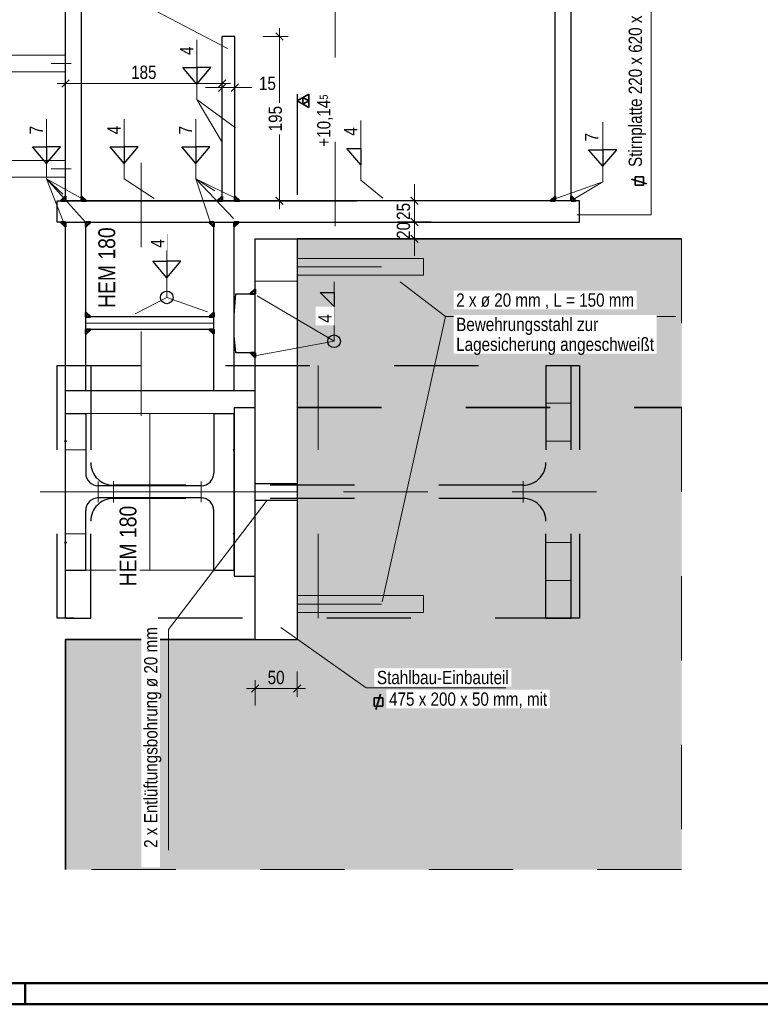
# Model space of a CAD drawing. Header units: millimetres. Extents: x 0 to 6.08, y 0 to 5.27.
# Tile 44 of 54: x 3.09 to 3.97, y 0 to 1.17. Entities that reach past the tile are written whole.
import ezdxf

# ---------------------------------------------------------------- set-up
doc = ezdxf.new("R2010")
doc.units = ezdxf.units.MM
for name, pattern in [('DASHDOT', [1, 0.5, -0.25, 0, -0.25]), ('DOT', [0.25, 0, -0.25]), ('HIDDEN', [0.375, 0.25, -0.125])]:
    doc.linetypes.add(name, pattern=pattern)
doc.styles.add('Arial Narrow', font='ARIALN.TTF')
doc.dimstyles.new('Arch_Strakon_dimstyle', dxfattribs={"dimtxt": 1.575, "dimasz": 1, "dimexe": 1.25, "dimexo": 0.0625, "dimgap": 1, "dimtad": 0, "dimdec": 5, "dimzin": 12, "dimdsep": 46, "dimtxsty": 'Arial Narrow', "dimblk": 'Arrowhead_Tick', "dimsah": 1, "dimcen": 0, "dimse1": 1, "dimse2": 1, "dimclrd": 6, "dimclrt": 2, "dimazin": 0, "dimtfac": 1, "dimtdec": 4, "dimtmove": 0, "dimatfit": 3, "dimldrblk": 'NONE', "dimfxl": 1, "dimtvp": 1, "dimtolj": 1, "dimtzin": 0, "dimlwd": 13, "dimarcsym": 2})
pattern_1 = [(135, (0, 0), (-0.0031819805, -0.0031819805), [0, -0.0075])]
pattern_2 = [(225, (0, 0), (0.0031819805, -0.0031819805), [0, -0.0075])]

# ---------------------------------------------------------------- blocks, each defined once
blk = doc.blocks.new('Arrowhead_Tick')
at = {"color": 0, "linetype": 'Continuous', "lineweight": -2, "ltscale": 0.2}
for p, q in [((0, 2), (0, -1)), ((-1, 0), (0, 0)), ((1, 0), (0, 0))]:
    blk.add_line(p, q, dxfattribs=at)
at = {"color": 2, "linetype": 'Continuous', "lineweight": 35, "ltscale": 0.2}
blk.add_line((0.44, 0.44), (-0.44, -0.44), dxfattribs=at)
blk = doc.blocks.new('*D195')
at = {"color": 6, "linetype": 'Continuous', "lineweight": 13}
blk.add_line((3.3779, 0.3745), (3.4079, 0.3745), dxfattribs=at)
at = {"layer": 'Defpoints', "color": 0}
for p in [(3.3679, 0.4328), (3.4179, 0.4328), (3.4179, 0.3745)]:
    blk.add_point(p, dxfattribs=at)
at = {"color": 6, "lineweight": 13, "xscale": 0.01, "yscale": 0.01, "zscale": 0.01}
blk.add_blockref('Arrowhead_Tick', (3.4179, 0.3745), dxfattribs=at)
at = {"color": 6, "lineweight": 13, "xscale": 0.01, "yscale": 0.01, "zscale": 0.01, "rotation": 180}
blk.add_blockref('Arrowhead_Tick', (3.3679, 0.3745), dxfattribs=at)
at = {"color": 2, "lineweight": 35, "insert": (3.3929, 0.3875), "char_height": 0.01575, "attachment_point": 5, "style": 'Arial Narrow'}
blk.add_mtext('\\A1;50', dxfattribs=at)
blk = doc.blocks.new('_None')
blk = doc.blocks.new('*D196')
at = {"color": 6, "linetype": 'Continuous', "lineweight": 13}
for p, q in [((3.397, 1.1378), (3.397, 1.069)), ((3.397, 0.9628), (3.397, 1.0315))]:
    blk.add_line(p, q, dxfattribs=at)
at = {"layer": 'Defpoints', "color": 0}
for p in [(3.3439, 1.1478), (3.397, 1.1478), (3.3439, 0.9528)]:
    blk.add_point(p, dxfattribs=at)
at = {"color": 6, "lineweight": 13, "xscale": 0.01, "yscale": 0.01, "zscale": 0.01}
for p, rotation in [((3.397, 1.1478), 90), ((3.397, 0.9528), 270)]:
    blk.add_blockref('Arrowhead_Tick', p, dxfattribs=dict(at, rotation=rotation))
at = {"color": 2, "lineweight": 35, "insert": (3.392, 1.0503), "char_height": 0.01575, "attachment_point": 5, "rotation": 90, "style": 'Arial Narrow'}
blk.add_mtext('\\A1;195', dxfattribs=at)
blk = doc.blocks.new('*D197')
at = {"color": 6, "linetype": 'Continuous', "lineweight": 13}
for p, q in [((3.3189, 1.0871), (3.3089, 1.0871)), ((3.3289, 1.0871), (3.3439, 1.0871)), ((3.3539, 1.0871), (3.3639, 1.0871))]:
    blk.add_line(p, q, dxfattribs=at)
at = {"layer": 'Defpoints', "color": 0}
for p in [(3.3289, 1.1478), (3.3439, 1.1478), (3.3439, 1.0871)]:
    blk.add_point(p, dxfattribs=at)
at = {"color": 6, "lineweight": 13, "xscale": 0.01, "yscale": 0.01, "zscale": 0.01}
blk.add_blockref('Arrowhead_Tick', (3.3289, 1.0871), dxfattribs=at)
at = {"color": 6, "lineweight": 13, "xscale": 0.01, "yscale": 0.01, "zscale": 0.01, "rotation": 180}
blk.add_blockref('Arrowhead_Tick', (3.3439, 1.0871), dxfattribs=at)
at = {"color": 2, "lineweight": 35, "insert": (3.3826, 1.0921), "char_height": 0.01575, "attachment_point": 5, "style": 'Arial Narrow'}
blk.add_mtext('\\A1;15', dxfattribs=at)
blk = doc.blocks.new('*D198')
at = {"color": 6, "linetype": 'Continuous', "lineweight": 13}
blk.add_line((3.1529, 1.0921), (3.3189, 1.0921), dxfattribs=at)
at = {"layer": 'Defpoints', "color": 0}
for p in [(3.1429, 1.5507), (3.3289, 1.1478), (3.3289, 1.0921)]:
    blk.add_point(p, dxfattribs=at)
at = {"color": 6, "lineweight": 13, "xscale": 0.01, "yscale": 0.01, "zscale": 0.01}
for p, rotation in [((3.3289, 1.0921), 359.9999999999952), ((3.1429, 1.0921), 179.9999999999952)]:
    blk.add_blockref('Arrowhead_Tick', p, dxfattribs=dict(at, rotation=rotation))
at = {"color": 2, "lineweight": 35, "insert": (3.2359, 1.1052), "char_height": 0.01575, "attachment_point": 5, "style": 'Arial Narrow'}
blk.add_mtext('\\A1;185', dxfattribs=at)
blk = doc.blocks.new('*D199')
at = {"color": 6, "linetype": 'Continuous', "lineweight": 13}
for p, q in [((3.557, 0.9628), (3.557, 0.9728)), ((3.557, 0.9278), (3.557, 0.9528)), ((3.557, 0.9178), (3.557, 0.9078))]:
    blk.add_line(p, q, dxfattribs=at)
at = {"layer": 'Defpoints', "color": 0}
for p in [(3.557, 0.9528), (3.7529, 0.9528), (3.7529, 0.9278)]:
    blk.add_point(p, dxfattribs=at)
at = {"color": 6, "lineweight": 13, "xscale": 0.01, "yscale": 0.01, "zscale": 0.01}
for p, rotation in [((3.557, 0.9528), 270), ((3.557, 0.9278), 90)]:
    blk.add_blockref('Arrowhead_Tick', p, dxfattribs=dict(at, rotation=rotation))
at = {"color": 2, "lineweight": 35, "insert": (3.544, 0.9403), "char_height": 0.01575, "attachment_point": 5, "rotation": 90, "style": 'Arial Narrow'}
blk.add_mtext('\\A1;25', dxfattribs=at)
blk = doc.blocks.new('*D200')
at = {"color": 6, "linetype": 'Continuous', "lineweight": 13}
for p, q in [((3.557, 0.9378), (3.557, 0.9478)), ((3.557, 0.9078), (3.557, 0.9278)), ((3.557, 0.8978), (3.557, 0.8878))]:
    blk.add_line(p, q, dxfattribs=at)
at = {"layer": 'Defpoints', "color": 0}
for p in [(3.557, 0.9278), (3.7529, 0.9278), (3.874, 0.9078)]:
    blk.add_point(p, dxfattribs=at)
at = {"color": 6, "lineweight": 13, "xscale": 0.01, "yscale": 0.01, "zscale": 0.01}
for p, rotation in [((3.557, 0.9278), 270), ((3.557, 0.9078), 90)]:
    blk.add_blockref('Arrowhead_Tick', p, dxfattribs=dict(at, rotation=rotation))
at = {"color": 2, "lineweight": 35, "insert": (3.544, 0.9178), "char_height": 0.01575, "attachment_point": 5, "rotation": 90, "style": 'Arial Narrow'}
blk.add_mtext('\\A1;20', dxfattribs=at)

msp = doc.modelspace()

# ---------------------------------------------------------------- hatches: boundary and pattern name
at = {"lineweight": 18}
h = msp.add_hatch(dxfattribs=at)
h.set_pattern_fill('punkt', color=5, scale=0.01, angle=225, style=0, pattern_type=2)
h.set_pattern_definition(pattern_2)
h.paths.add_polyline_path([(3.142907, 0.958411), (3.142907, 0.952764), (3.137602, 0.952764)])
h = msp.add_hatch(dxfattribs=at)
h.set_pattern_fill('punkt', color=5, scale=0.01, angle=135, style=0, pattern_type=2)
h.set_pattern_definition(pattern_1)
h.paths.add_polyline_path([(3.167554, 0.952764), (3.161907, 0.952764), (3.161907, 0.95807)])
h = msp.add_hatch(dxfattribs=at)
h.set_pattern_fill('punkt', color=5, scale=0.01, angle=135, style=0, pattern_type=2)
h.set_pattern_definition(pattern_1)
h.paths.add_polyline_path([(3.32326, 0.952764), (3.328907, 0.952764), (3.328907, 0.95807)])
h = msp.add_hatch(dxfattribs=at)
h.set_pattern_fill('punkt', color=5, scale=0.01, angle=135, style=0, pattern_type=2)
h.set_pattern_definition(pattern_1)
h.paths.add_polyline_path([(3.349554, 0.952764), (3.343907, 0.952764), (3.343907, 0.95807)])
h = msp.add_hatch(dxfattribs=at)
h.set_pattern_fill('punkt', color=5, scale=0.01, angle=135, style=0, pattern_type=2)
h.set_pattern_definition(pattern_1)
h.paths.add_polyline_path([(3.71826, 0.952764), (3.723907, 0.95807), (3.723907, 0.952764)])
h = msp.add_hatch(dxfattribs=at)
h.set_pattern_fill('punkt', color=5, scale=0.01, angle=225, style=0, pattern_type=2)
h.set_pattern_definition(pattern_2)
h.paths.add_polyline_path([(3.742907, 0.958411), (3.748212, 0.952764), (3.742907, 0.952764)])
h = msp.add_hatch(dxfattribs=at)
h.set_pattern_fill('punkt', color=5, scale=0.01, angle=225, style=0, pattern_type=2)
h.set_pattern_definition(pattern_2)
h.paths.add_polyline_path([(3.142907, 0.922118), (3.142907, 0.927764), (3.137602, 0.927764)])
h = msp.add_hatch(dxfattribs=at)
h.set_pattern_fill('punkt', color=5, scale=0.01, angle=135, style=0, pattern_type=2)
h.set_pattern_definition(pattern_1)
h.paths.add_polyline_path([(3.172554, 0.927764), (3.166907, 0.927764), (3.166907, 0.922459)])
h = msp.add_hatch(dxfattribs=at)
h.set_pattern_fill('punkt', color=5, scale=0.01, angle=225, style=0, pattern_type=2)
h.set_pattern_definition(pattern_2)
h.paths.add_polyline_path([(3.318907, 0.922118), (3.318907, 0.927764), (3.313602, 0.927764)])
h = msp.add_hatch(dxfattribs=at)
h.set_pattern_fill('punkt', color=5, scale=0.01, angle=135, style=0, pattern_type=2)
h.set_pattern_definition(pattern_1)
h.paths.add_polyline_path([(3.348554, 0.927764), (3.342907, 0.927764), (3.342907, 0.922459)])
at = {"lineweight": 18, "true_color": 0xceffce}
msp.add_hatch(color=254, dxfattribs=at).paths.add_polyline_path([(3.874003, 0.907764), (3.874003, 0.159776), (3.142907, 0.159776), (3.142907, 0.432764), (3.417907, 0.432764), (3.417907, 0.907764)])
at = {"lineweight": 18}
h = msp.add_hatch(dxfattribs=at)
h.set_pattern_fill('punkt', color=5, scale=0.01, angle=135, style=0, pattern_type=2)
h.set_pattern_definition(pattern_1)
h.paths.add_polyline_path([(3.36226, 0.842764), (3.367907, 0.842764), (3.367907, 0.84807)])
h = msp.add_hatch(dxfattribs=at)
h.set_pattern_fill('punkt', color=5, scale=0.01, angle=135, style=0, pattern_type=2)
h.set_pattern_definition(pattern_1)
h.paths.add_polyline_path([(3.172554, 0.815264), (3.166907, 0.815264), (3.166907, 0.82057)])
h = msp.add_hatch(dxfattribs=at)
h.set_pattern_fill('punkt', color=5, scale=0.01, angle=135, style=0, pattern_type=2)
h.set_pattern_definition(pattern_1)
h.paths.add_polyline_path([(3.31326, 0.815264), (3.318907, 0.815264), (3.318907, 0.82057)])
h = msp.add_hatch(dxfattribs=at)
h.set_pattern_fill('punkt', color=5, scale=0.01, angle=135, style=0, pattern_type=2)
h.set_pattern_definition(pattern_1)
h.paths.add_polyline_path([(3.172554, 0.800264), (3.166907, 0.800264), (3.166907, 0.794959)])
h = msp.add_hatch(dxfattribs=at)
h.set_pattern_fill('punkt', color=5, scale=0.01, angle=135, style=0, pattern_type=2)
h.set_pattern_definition(pattern_1)
h.paths.add_polyline_path([(3.31326, 0.800264), (3.318907, 0.794959), (3.318907, 0.800264)])
h = msp.add_hatch(dxfattribs=at)
h.set_pattern_fill('punkt', color=5, scale=0.01, angle=225, style=0, pattern_type=2)
h.set_pattern_definition(pattern_2)
h.paths.add_polyline_path([(3.367907, 0.767118), (3.367907, 0.772764), (3.362602, 0.772764)])

# ---------------------------------------------------------------- linework, layer by layer
at = {"color": 3, "linetype": 'Continuous', "lineweight": 25}
for p, q in [((3.142907, 0.952764), (3.142907, 1.55069)), ((3.161907, 0.952764), (3.161907, 1.55069)), ((3.723907, 0.952764), (3.723907, 1.55069)), ((3.742907, 0.952764), (3.742907, 1.55069)), ((3.328907, 0.952764), (3.328907, 1.147764)), ((3.343907, 1.147764), (3.328907, 1.147764)), ((3.343907, 0.952764), (3.343907, 1.147764)), ((3.282207, 1.110848), (3.29891, 1.110848)), ((3.29891, 1.091381), (3.282207, 1.110848)), ((3.315613, 1.110848), (3.29891, 1.110848)), ((3.29891, 1.110848), (3.29891, 1.091381)), ((3.29891, 1.091381), (3.315613, 1.110848)), ((3.417907, 1.079455), (3.417907, 1.009171)), ((3.103782, 1.016734), (3.120485, 1.016734)), ((3.120485, 0.997268), (3.103782, 1.016734)), ((3.137188, 1.016734), (3.120485, 1.016734)), ((3.120485, 1.016734), (3.120485, 0.997268)), ((3.120485, 0.997268), (3.137188, 1.016734)), ((3.195931, 1.016734), (3.212634, 1.016734)), ((3.212634, 0.997268), (3.195931, 1.016734)), ((3.212634, 1.016734), (3.212634, 0.997268)), ((3.229337, 1.016734), (3.212634, 1.016734)), ((3.212634, 0.997268), (3.229337, 1.016734)), ((3.212634, 1.016734), (3.212634, 0.997268)), ((3.280811, 1.016734), (3.297514, 1.016734)), ((3.297514, 0.997268), (3.280811, 1.016734)), ((3.314217, 1.016734), (3.297514, 1.016734)), ((3.297514, 1.016734), (3.297514, 0.997268)), ((3.297514, 0.997268), (3.314217, 1.016734)), ((3.417907, 1.009171), (3.417907, 0.960003)), ((3.476813, 1.015096), (3.493516, 1.015096)), ((3.493516, 0.99563), (3.476813, 1.015096)), ((3.493516, 1.015096), (3.493516, 0.99563)), ((3.763643, 1.013343), (3.780346, 1.013343)), ((3.780346, 0.993877), (3.763643, 1.013343)), ((3.797049, 1.013343), (3.780346, 1.013343)), ((3.780346, 0.993877), (3.797049, 1.013343)), ((3.780346, 1.013343), (3.780346, 0.993877)), ((3.132907, 0.927764), (3.132907, 0.952764)), ((3.132907, 0.952764), (3.142907, 0.952764)), ((3.142907, 0.952764), (3.488332, 0.952764)), ((3.742907, 0.952764), (3.142907, 0.952764)), ((3.752907, 0.952764), (3.742907, 0.952764)), ((3.752907, 0.927764), (3.752907, 0.952764)), ((3.142907, 0.927764), (3.132907, 0.927764)), ((3.142907, 0.727764), (3.142907, 0.927764)), ((3.142907, 0.927764), (3.752907, 0.927764)), ((3.166907, 0.727764), (3.166907, 0.927764)), ((3.318907, 0.727764), (3.318907, 0.927764)), ((3.342907, 0.727764), (3.342907, 0.927764)), ((3.367907, 0.432764), (3.367907, 0.907764)), ((3.367907, 0.907764), (3.417907, 0.907764)), ((3.417907, 0.907764), (3.417907, 0.432764)), ((3.246482, 0.881124), (3.263185, 0.881124)), ((3.263185, 0.861657), (3.246482, 0.881124)), ((3.279888, 0.881124), (3.263185, 0.881124)), ((3.263185, 0.881124), (3.263185, 0.861657)), ((3.263185, 0.861657), (3.279888, 0.881124)), ((3.342907, 0.817764), (3.344907, 0.842764)), ((3.344907, 0.842764), (3.367907, 0.842764)), ((3.444957, 0.84403), (3.46166, 0.84403)), ((3.46166, 0.827578), (3.444957, 0.84403)), ((3.46166, 0.84403), (3.46166, 0.827578)), ((3.342907, 0.792764), (3.342907, 0.817764)), ((3.318907, 0.815264), (3.166907, 0.815264)), ((3.318907, 0.800264), (3.166907, 0.800264)), ((3.344907, 0.772764), (3.342907, 0.792764)), ((3.367907, 0.772764), (3.344907, 0.772764)), ((3.142907, 0.727764), (3.342907, 0.727764)), ((3.342907, 0.727764), (3.367907, 0.727764)), ((3.142907, 0.514764), (3.142907, 0.700764)), ((3.142907, 0.700764), (3.166907, 0.700764)), ((3.166907, 0.700764), (3.166907, 0.630014)), ((3.318907, 0.700764), (3.318907, 0.630014)), ((3.318907, 0.700764), (3.342907, 0.700764)), ((3.342907, 0.707764), (3.367907, 0.707764)), ((3.342907, 0.707764), (3.342907, 0.507764)), ((3.342907, 0.514764), (3.342907, 0.700764)), ((3.303907, 0.615014), (3.181907, 0.615014)), ((3.303907, 0.600514), (3.181907, 0.600514)), ((3.166907, 0.514764), (3.166907, 0.585514)), ((3.318907, 0.514764), (3.318907, 0.585514)), ((3.142907, 0.514764), (3.166907, 0.514764)), ((3.318907, 0.514764), (3.342907, 0.514764)), ((3.342907, 0.507764), (3.367907, 0.507764)), ((3.367907, 0.432764), (3.417907, 0.432764))]:
    msp.add_line(p, q, dxfattribs=at)
at = {"color": 9, "linetype": 'DASHDOT', "lineweight": 0, "ltscale": 0.05}
for p, q in [((3.462907, 0.922764), (3.462907, 1.520173)), ((3.232907, 0.697764), (3.232907, 1.047805)), ((3.442907, 0.757764), (3.442907, 0.457764)), ((3.772907, 0.607764), (3.112907, 0.607764))]:
    msp.add_line(p, q, dxfattribs=at)
at = {"color": 6, "linetype": 'Continuous', "lineweight": 13}
for p, q in [((3.837793, 1.232596), (3.837793, 0.936085)), ((3.250751, 1.177624), (3.335281, 1.133521)), ((3.29891, 1.0731), (3.29891, 1.143766)), ((3.29891, 1.0731), (3.328068, 1.023656)), ((3.29891, 1.0731), (3.344546, 1.039402)), ((3.120485, 0.978987), (3.120485, 1.049653)), ((3.212634, 0.978987), (3.212634, 1.049653)), ((3.297514, 0.978987), (3.297514, 1.049653)), ((3.493516, 0.977349), (3.493516, 1.048015)), ((3.780346, 0.975596), (3.780346, 1.046262)), ((3.120485, 0.978987), (3.139892, 0.96078)), ((3.120485, 0.978987), (3.141303, 0.925437)), ((3.120485, 0.978987), (3.166871, 0.927613)), ((3.120485, 0.978987), (3.164151, 0.954269)), ((3.212634, 0.978987), (3.248264, 0.955814)), ((3.32026, 0.964773), (3.297514, 0.978987)), ((3.297514, 0.978987), (3.314962, 0.926892)), ((3.297514, 0.978987), (3.342366, 0.931967)), ((3.297514, 0.978987), (3.346426, 0.955312)), ((3.493516, 0.977349), (3.519371, 0.955947)), ((3.780346, 0.975596), (3.721663, 0.954269)), ((3.780346, 0.975596), (3.747493, 0.955455)), ((3.212787, 0.952764), (3.673642, 0.952764)), ((3.837793, 0.936085), (3.750026, 0.936085)), ((3.212787, 0.927764), (3.673642, 0.927764)), ((3.263185, 0.838377), (3.263185, 0.91338)), ((3.417907, 0.884556), (3.567907, 0.884556)), ((3.567907, 0.864556), (3.567907, 0.884556)), ((3.417907, 0.864556), (3.567907, 0.864556)), ((3.46166, 0.786282), (3.46166, 0.856948)), ((3.593898, 0.815766), (3.540094, 0.856827)), ((3.367907, 0.842764), (3.367907, 0.772764)), ((3.263185, 0.838377), (3.225662, 0.819043)), ((3.311565, 0.821086), (3.263185, 0.838377)), ((3.46166, 0.786282), (3.370298, 0.840076)), ((3.593898, 0.815766), (3.518856, 0.477369)), ((3.593898, 0.815766), (3.867164, 0.815766)), ((3.46166, 0.786282), (3.367743, 0.769123)), ((3.166907, 0.700764), (3.318907, 0.700764)), ((3.265348, 0.444393), (3.382287, 0.597809)), ((3.166907, 0.514764), (3.318907, 0.514764)), ((3.417907, 0.484699), (3.567907, 0.484699)), ((3.567907, 0.464699), (3.567907, 0.484699)), ((3.417907, 0.464699), (3.567907, 0.464699)), ((3.265348, 0.182619), (3.265348, 0.444393)), ((3.499741, 0.375142), (3.398505, 0.446786)), ((3.665347, 0.375142), (3.499741, 0.375142))]:
    msp.add_line(p, q, dxfattribs=at)
at = {"color": 6, "linetype": 'HIDDEN', "lineweight": 13, "ltscale": 0.05}
for p, q in [((3.142907, 1.125764), (3.030531, 1.125764)), ((3.142907, 1.125764), (3.125797, 1.125764)), ((3.142907, 1.125764), (3.142907, 1.105764)), ((3.142907, 1.115764), (3.125797, 1.115764)), ((3.125797, 1.115764), (3.149531, 1.115764)), ((3.142907, 1.105764), (3.030531, 1.105764)), ((3.142907, 1.105764), (3.125797, 1.105764)), ((3.142907, 1.000764), (3.030531, 1.000764)), ((3.142907, 1.000764), (3.125797, 1.000764)), ((3.142907, 1.000764), (3.142907, 0.980764)), ((3.142907, 0.990764), (3.125797, 0.990764)), ((3.125797, 0.990764), (3.149531, 0.990764)), ((3.142907, 0.980764), (3.030531, 0.980764)), ((3.142907, 0.980764), (3.125797, 0.980764)), ((3.874003, 0.907764), (3.874003, 0.159776)), ((3.367907, 0.857764), (3.417907, 0.857764)), ((3.874003, 0.159776), (3.142907, 0.159776))]:
    msp.add_line(p, q, dxfattribs=at)
at = {"color": 2, "linetype": 'Continuous', "lineweight": 35}
for p, q in [((3.431546, 1.079455), (3.417907, 1.07158)), ((3.431546, 1.07158), (3.424727, 1.075518)), ((3.424727, 1.075518), (3.424727, 1.067643)), ((3.431546, 1.063705), (3.431546, 1.079455)), ((3.417907, 1.07158), (3.431546, 1.063705)), ((3.424727, 1.067643), (3.431546, 1.07158)), ((3.818775, 0.971297), (3.818775, 0.981297)), ((3.818775, 0.981297), (3.828775, 0.981297)), ((3.828775, 0.981297), (3.828775, 0.971297)), ((3.832809, 0.973091), (3.814439, 0.978743)), ((3.828775, 0.971297), (3.818775, 0.971297)), ((3.417907, 0.907764), (3.874003, 0.907764)), ((3.367907, 0.432764), (3.142907, 0.432764)), ((3.142907, 0.432764), (3.142907, 0.159776)), ((3.509388, 0.353657), (3.509388, 0.363657)), ((3.509388, 0.363657), (3.519388, 0.363657)), ((3.511182, 0.349623), (3.516834, 0.367993)), ((3.519388, 0.363657), (3.519388, 0.353657)), ((3.519388, 0.353657), (3.509388, 0.353657))]:
    msp.add_line(p, q, dxfattribs=at)
at = {"color": 4, "linetype": 'Continuous', "lineweight": 50}
for p, q in [((3.142907, 0.958411), (3.137602, 0.952764)), ((3.142907, 0.958411), (3.142907, 0.952764)), ((3.167554, 0.952764), (3.161907, 0.95807)), ((3.161907, 0.952764), (3.161907, 0.95807)), ((3.32326, 0.952764), (3.328907, 0.95807)), ((3.328907, 0.952764), (3.328907, 0.95807)), ((3.349554, 0.952764), (3.343907, 0.95807)), ((3.343907, 0.952764), (3.343907, 0.95807)), ((3.71826, 0.952764), (3.723907, 0.95807)), ((3.723907, 0.952764), (3.723907, 0.95807)), ((3.742907, 0.958411), (3.748212, 0.952764)), ((3.742907, 0.958411), (3.742907, 0.952764)), ((3.142907, 0.952764), (3.137602, 0.952764)), ((3.167554, 0.952764), (3.161907, 0.952764)), ((3.32326, 0.952764), (3.328907, 0.952764)), ((3.349554, 0.952764), (3.343907, 0.952764)), ((3.71826, 0.952764), (3.723907, 0.952764)), ((3.742907, 0.952764), (3.748212, 0.952764)), ((3.142907, 0.922118), (3.137602, 0.927764)), ((3.142907, 0.927764), (3.137602, 0.927764)), ((3.142907, 0.922118), (3.142907, 0.927764)), ((3.172554, 0.927764), (3.166907, 0.922459)), ((3.172554, 0.927764), (3.166907, 0.927764)), ((3.166907, 0.927764), (3.166907, 0.922459)), ((3.318907, 0.922118), (3.313602, 0.927764)), ((3.318907, 0.927764), (3.313602, 0.927764)), ((3.318907, 0.922118), (3.318907, 0.927764)), ((3.348554, 0.927764), (3.342907, 0.922459)), ((3.348554, 0.927764), (3.342907, 0.927764)), ((3.342907, 0.927764), (3.342907, 0.922459)), ((3.36226, 0.842764), (3.367907, 0.84807)), ((3.36226, 0.842764), (3.367907, 0.842764)), ((3.367907, 0.842764), (3.367907, 0.84807)), ((3.172554, 0.815264), (3.166907, 0.82057)), ((3.166907, 0.815264), (3.166907, 0.82057)), ((3.31326, 0.815264), (3.318907, 0.82057)), ((3.318907, 0.815264), (3.318907, 0.82057)), ((3.172554, 0.815264), (3.166907, 0.815264)), ((3.31326, 0.815264), (3.318907, 0.815264)), ((3.172554, 0.800264), (3.166907, 0.794959)), ((3.172554, 0.800264), (3.166907, 0.800264)), ((3.166907, 0.800264), (3.166907, 0.794959)), ((3.31326, 0.800264), (3.318907, 0.794959)), ((3.31326, 0.800264), (3.318907, 0.800264)), ((3.318907, 0.800264), (3.318907, 0.794959)), ((3.367907, 0.767118), (3.362602, 0.772764)), ((3.367907, 0.772764), (3.362602, 0.772764)), ((3.367907, 0.767118), (3.367907, 0.772764)), ((0.1, 0.025), (5.92, 0.025)), ((0, 0), (5.945, 0))]:
    msp.add_line(p, q, dxfattribs=at)
at = {"color": 9, "linetype": 'Continuous', "lineweight": 0}
for p, q in [((3.318907, 0.870264), (3.318907, 0.815264)), ((3.318907, 0.807764), (3.166907, 0.807764)), ((3.318907, 0.800264), (3.268907, 0.800264)), ((3.318907, 0.775264), (3.318907, 0.800264)), ((3.742907, 0.712764), (3.712907, 0.712764)), ((3.242907, 0.700764), (3.242907, 0.514764)), ((3.742907, 0.667764), (3.712907, 0.667764)), ((3.142907, 0.657764), (3.166907, 0.657764)), ((3.181907, 0.595514), (3.181907, 0.620014)), ((3.199907, 0.595014), (3.199907, 0.620514)), ((3.303907, 0.595514), (3.303907, 0.620014)), ((3.685907, 0.595014), (3.685907, 0.620514)), ((3.372907, 0.607764), (3.112907, 0.607764)), ((3.142907, 0.557764), (3.166907, 0.557764)), ((3.742907, 0.547764), (3.712907, 0.547764)), ((3.712907, 0.502764), (3.742907, 0.502764))]:
    msp.add_line(p, q, dxfattribs=at)
at = {"color": 6, "linetype": 'DASHDOT', "lineweight": 13, "ltscale": 0.05}
for p, q in [((3.417907, 0.874556), (3.567907, 0.874556)), ((3.367907, 0.607764), (3.417907, 0.607764)), ((3.417907, 0.474699), (3.567907, 0.474699))]:
    msp.add_line(p, q, dxfattribs=at)
at = {"color": 10, "linetype": 'HIDDEN', "ltscale": 0.05}
for p, q in [((3.132907, 0.457764), (3.132907, 0.757764)), ((3.132907, 0.757764), (3.752907, 0.757764)), ((3.142907, 0.457764), (3.142907, 0.757764)), ((3.142907, 0.757764), (3.172907, 0.757764)), ((3.172907, 0.757764), (3.172907, 0.642514)), ((3.712907, 0.757764), (3.712907, 0.642514)), ((3.712907, 0.757764), (3.742907, 0.757764)), ((3.742907, 0.457764), (3.742907, 0.757764)), ((3.752907, 0.757764), (3.752907, 0.457764)), ((3.685907, 0.615514), (3.199907, 0.615514)), ((3.685907, 0.600014), (3.199907, 0.600014)), ((3.172907, 0.457764), (3.172907, 0.573014)), ((3.712907, 0.457764), (3.712907, 0.573014)), ((3.142907, 0.457764), (3.132907, 0.457764)), ((3.752907, 0.457764), (3.132907, 0.457764)), ((3.142907, 0.457764), (3.172907, 0.457764)), ((3.712907, 0.457764), (3.742907, 0.457764))]:
    msp.add_line(p, q, dxfattribs=at)
at = {"color": 2, "linetype": 'DOT', "lineweight": 35, "ltscale": 0.05}
msp.add_line((3.417907, 0.707764), (3.874003, 0.707764), dxfattribs=at)
at = {"color": 3, "linetype": 'HIDDEN', "lineweight": 25, "ltscale": 0.05}
for p, q in [((3.367907, 0.617764), (3.417907, 0.617764)), ((3.367907, 0.597764), (3.417907, 0.597764))]:
    msp.add_line(p, q, dxfattribs=at)
at = {"color": 4, "linetype": 'Continuous', "lineweight": 50, "ltscale": 40}
msp.add_line((3.095, 0), (3.095, 0.025), dxfattribs=at)
at = {"color": 3, "linetype": 'Continuous', "lineweight": 25}
for centre in [(3.263185, 0.838377), (3.46166, 0.786282)]:
    msp.add_circle(centre, 0.0075, dxfattribs=at)
at = {"color": 9, "linetype": 'Continuous', "lineweight": 0}
for centre in [(3.142907, 0.667764), (3.342907, 0.657764), (3.142907, 0.547764), (3.342907, 0.557764)]:
    msp.add_circle(centre, 0.00111, dxfattribs=at)
at = {"color": 10, "linetype": 'HIDDEN', "ltscale": 0.05}
for centre, start, end in [((3.199907, 0.642514), 180, 270), ((3.685907, 0.642514), 270, 0), ((3.199907, 0.573014), 90, 180), ((3.685907, 0.573014), 0, 90)]:
    msp.add_arc(centre, 0.027, start, end, dxfattribs=at)
at = {"color": 3, "linetype": 'Continuous', "lineweight": 25}
for centre, start, end in [((3.181907, 0.630014), 180, 270), ((3.303907, 0.630014), 270, 0), ((3.181907, 0.585514), 90, 180), ((3.303907, 0.585514), 0, 90)]:
    msp.add_arc(centre, 0.015, start, end, dxfattribs=at)

# ---------------------------------------------------------------- texts
at = {"color": 2, "lineweight": 35, "char_height": 0.01575, "attachment_point": 7, "rotation": 90, "line_spacing_factor": 0.9, "style": 'Arial Narrow', "bg_fill": 3, "box_fill_scale": 1.2, "bg_fill_color": 256, "bg_fill_true_color": 13158600, "bg_fill_transparency": 0}
for s, insert in [('Stirnplatte 220 x 620 x 25 mm', (3.831699, 0.993054)), ('7', (3.116222, 1.031771)), ('4', (3.20837, 1.031771)), ('7', (3.293251, 1.031771)), ('7', (3.775009, 1.023295))]:
    msp.add_mtext(s, dxfattribs=dict(at, insert=insert))
at = {"color": 2, "lineweight": 35, "insert": (3.441532, 1.012072), "char_height": 0.01575, "attachment_point": 1, "rotation": 90, "line_spacing_factor": 0.9, "style": 'Arial Narrow'}
msp.add_mtext(' +10,14{\\A1;\\H.6x;\\S5;}', dxfattribs=at)

# ---------------------------------------------------------------- dimensions: what is measured, and where the dimension line sits
at = {"lineweight": 35}
for base, p1, p2, text, override, picture, middle in [((3.328907, 1.092147), (3.142907, 1.55069), (3.328907, 1.147764), '185', {"dimscale": 0.01, "dimtxt": 1.575, "dimasz": 1, "dimgap": 0.5, "dimtad": 1, "dimjust": 0, "dimtih": 0, "dimtoh": 0, "dimdec": 5, "dimdsep": 46, "dimtxsty": 'Arial Narrow', "dimclrd": 6, "dimclrt": 2, "dimtix": 1, "dimtofl": 255, "dimtmove": 0, "dimatfit": 2, "dimfxl": 0, "dimfxlon": 0, "dimtvp": 31.746032, "dimlwd": 13}, '*D198', (3.235907, 1.092147)), ((3.343907, 1.087147), (3.328907, 1.147764), (3.343907, 1.147764), '15', {"dimscale": 0.01, "dimtxt": 1.575, "dimasz": 1, "dimgap": 0.5, "dimtad": 1, "dimjust": 4, "dimtih": 0, "dimtoh": 0, "dimdec": 5, "dimdsep": 46, "dimtxsty": 'Arial Narrow', "dimclrd": 6, "dimclrt": 2, "dimtix": 0, "dimtofl": 255, "dimtmove": 2, "dimatfit": 2, "dimfxl": 0, "dimfxlon": 0, "dimtvp": 31.746032, "dimlwd": 13}, '*D197', (3.382602, 1.092147)), ((3.417907, 0.374486), (3.367907, 0.432764), (3.417907, 0.432764), '50', {"dimscale": 0.01, "dimtxt": 1.575, "dimasz": 1, "dimgap": 0.5, "dimtad": 1, "dimjust": 0, "dimtih": 0, "dimtoh": 0, "dimdec": 5, "dimdsep": 46, "dimtxsty": 'Arial Narrow', "dimclrd": 6, "dimclrt": 2, "dimtix": 1, "dimtofl": 255, "dimtmove": 0, "dimatfit": 2, "dimfxl": 0, "dimfxlon": 0, "dimtvp": 31.746032, "dimlwd": 13}, '*D195', (3.392907, 0.374486))]:
    dim = msp.add_linear_dim(base=base, p1=p1, p2=p2, text=text, dimstyle='Arch_Strakon_dimstyle', override=override, dxfattribs=at)
    dim.commit()
    dim.dimension.update_dxf_attribs({"geometry": picture, "text_midpoint": middle, "dimtype": 160})
for base, p1, p2, text, override, picture, middle in [((3.397045, 1.147764), (3.343907, 0.952764), (3.343907, 1.147764), '195', {"dimscale": 0.01, "dimtxt": 1.575, "dimasz": 1, "dimgap": 0.5, "dimtad": 0, "dimjust": 0, "dimtih": 0, "dimtoh": 0, "dimdec": 5, "dimdsep": 46, "dimtxsty": 'Arial Narrow', "dimclrd": 6, "dimclrt": 2, "dimtix": 0, "dimtofl": 255, "dimtmove": 2, "dimatfit": 2, "dimfxl": 0, "dimfxlon": 0, "dimtvp": 31.746032, "dimlwd": 13}, '*D196', (3.392045, 1.050264)), ((3.557025, 0.952764), (3.752907, 0.927764), (3.752907, 0.952764), '25', {"dimscale": 0.01, "dimtxt": 1.575, "dimasz": 1, "dimgap": 0.5, "dimtad": 1, "dimjust": 0, "dimtih": 0, "dimtoh": 0, "dimdec": 5, "dimdsep": 46, "dimtxsty": 'Arial Narrow', "dimclrd": 6, "dimclrt": 2, "dimtix": 1, "dimtofl": 255, "dimtmove": 0, "dimatfit": 2, "dimfxl": 0, "dimfxlon": 0, "dimtvp": 31.746032, "dimlwd": 13}, '*D199', (3.557025, 0.940264)), ((3.557025, 0.927764), (3.874003, 0.907764), (3.752907, 0.927764), '20', {"dimscale": 0.01, "dimtxt": 1.575, "dimasz": 1, "dimgap": 0.5, "dimtad": 1, "dimjust": 0, "dimtih": 0, "dimtoh": 0, "dimdec": 5, "dimdsep": 46, "dimtxsty": 'Arial Narrow', "dimclrd": 6, "dimclrt": 2, "dimtix": 1, "dimtofl": 255, "dimtmove": 0, "dimatfit": 2, "dimfxl": 0, "dimfxlon": 0, "dimtvp": 31.746032, "dimlwd": 13}, '*D200', (3.557025, 0.917764))]:
    dim = msp.add_linear_dim(base=base, p1=p1, p2=p2, angle=90, text=text, dimstyle='Arch_Strakon_dimstyle', override=override, dxfattribs=at)
    dim.commit()
    dim.dimension.update_dxf_attribs({"geometry": picture, "text_midpoint": middle, "dimtype": 160})

# ---------------------------------------------------------------- next in the draw order: texts
at = {"color": 2, "lineweight": 35, "attachment_point": 7, "rotation": 90, "line_spacing_factor": 0.9, "style": 'Arial Narrow', "bg_fill": 3, "box_fill_scale": 1.2, "bg_fill_color": 256, "bg_fill_true_color": 13158600, "bg_fill_transparency": 0}
for s, insert, char_height in [('4', (3.294647, 1.125884), 0.01575), ('4', (3.489252, 1.030133), 0.01575), ('HEM 180', (3.202217, 0.825915), 0.02), ('4', (3.2601, 0.897302), 0.01575), ('4', (3.458675, 0.808297), 0.01575), ('HEM 180', (3.227445, 0.495759), 0.02), ('    2 x Entlüftungsbohrung ø 20 mm', (3.256765, 0.165454), 0.01575)]:
    msp.add_mtext(s, dxfattribs=dict(at, insert=insert, char_height=char_height))
at = {"color": 2, "lineweight": 35, "char_height": 0.01575, "attachment_point": 7, "line_spacing_factor": 0.9, "style": 'Arial Narrow', "bg_fill": 3, "box_fill_scale": 1.2, "bg_fill_color": 256, "bg_fill_true_color": 13158600, "bg_fill_transparency": 0}
for s, insert in [('2 x ø 20 mm , L = 150 mm', (3.606562, 0.824435)), ('Bewehrungsstahl zur{\\P}Lagesicherung angeschweißt', (3.606562, 0.770125)), ('Stahlbau-Einbauteil', (3.512515, 0.379497)), ('475 x 200 x 50 mm, mit', (3.526947, 0.351147))]:
    msp.add_mtext(s, dxfattribs=dict(at, insert=insert))

doc.saveas('drawing.dxf')
